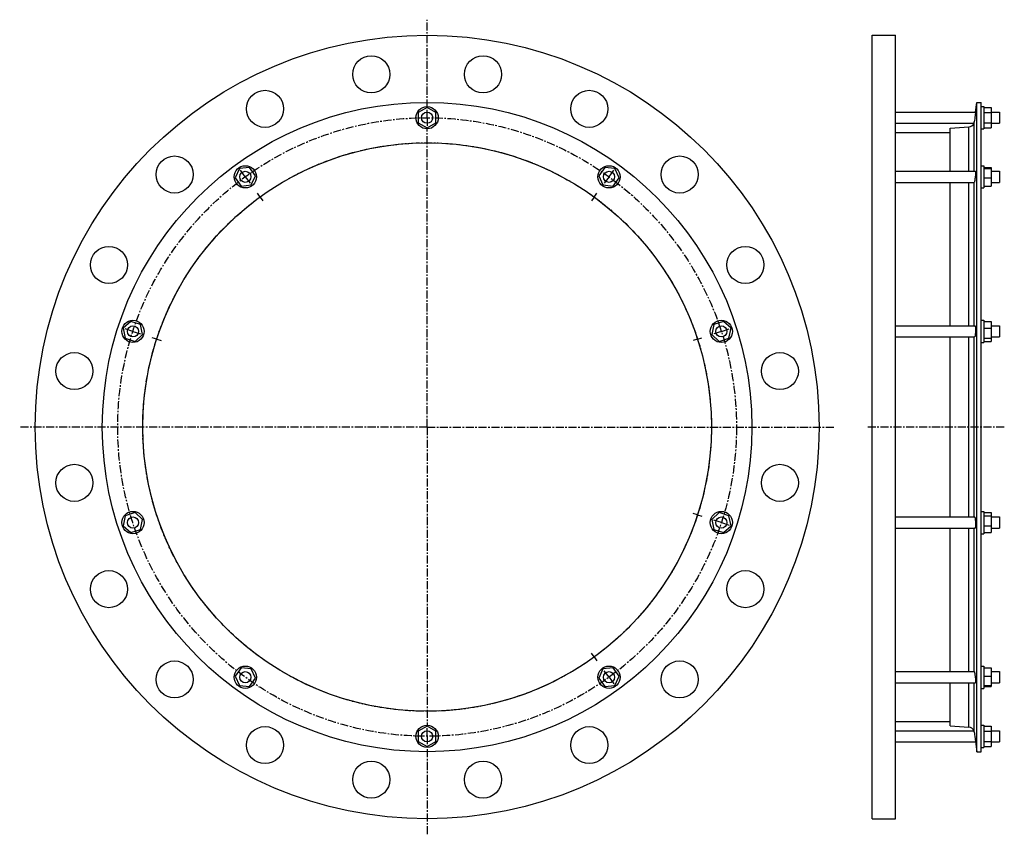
# Model space of a CAD drawing. Header units: millimetres. Extents: x -663 to 398, y -308 to 571.
import ezdxf

# ---------------------------------------------------------------- set-up
doc = ezdxf.new("R2010")
doc.units = ezdxf.units.MM
doc.header["$LTSCALE"] = 23.1
doc.linetypes.add('CENTER', pattern=[0.6, 0.375, -0.075, 0.075, -0.075])
doc.layers.get('0').update_dxf_attribs({"linetype": 'CONTINUOUS'})
doc.layers.add('AXES', color=7, linetype='CONTINUOUS')
doc.layers.add('ROUNDS', color=7, linetype='CONTINUOUS')

msp = doc.modelspace()

# ---------------------------------------------------------------- linework, layer by layer
at = {"color": 7, "linetype": 'Continuous'}
for p, q in [((255.7, -291.2), (255.7, 553.8)), ((255.7, 553.8), (280.7, 553.8)), ((280.7, -291.2), (280.7, 553.8)), ((368.4, -218.8), (368.4, 481.4)), ((368.4, 481.4), (373.1, 481.4)), ((373.1, -218.8), (373.1, 481.4)), ((-224.1, 475.8), (-233.6, 470.3)), ((-233.6, 470.3), (-233.6, 459.3)), ((-214.6, 470.3), (-224.1, 475.8)), ((-214.6, 459.3), (-214.6, 470.3)), ((373.1, 476.8), (376.1, 476.8)), ((376.1, 476.8), (376.1, 452.8)), ((376.1, 475.8), (384.1, 475.8)), ((376.1, 470.3), (384.1, 470.3)), ((384.1, 475.8), (384.1, 453.9)), ((-233.6, 459.3), (-224.1, 453.9)), ((-224.1, 453.9), (-214.6, 459.3)), ((376.1, 459.3), (384.1, 459.3)), ((280.7, 448.9), (339.8, 448.9)), ((339.8, 407.1), (339.8, 453.7)), ((373.1, 452.8), (376.1, 452.8)), ((376.1, 453.9), (384.1, 453.9)), ((-426.5, 410), (-431, 400)), ((-415.6, 411.2), (-426.5, 410)), ((-409.2, 402.3), (-415.6, 411.2)), ((-32.5, 411.2), (-38.9, 402.3)), ((-21.6, 410), (-32.5, 411.2)), ((-17.1, 400), (-21.6, 410)), ((373.1, 413.1), (376.1, 413.1)), ((376.1, 413.1), (376.1, 389.1)), ((376.1, 411.2), (384.1, 411.2)), ((376.1, 410), (384.1, 410)), ((384.1, 411.2), (384.1, 391.1)), ((-431, 400), (-424.5, 391.1)), ((-413.6, 392.3), (-409.2, 402.3)), ((-38.9, 402.3), (-34.5, 392.3)), ((-23.6, 391.1), (-17.1, 400)), ((339.8, 240.4), (339.8, 395.1)), ((376.1, 400), (384.1, 400)), ((-424.5, 391.1), (-413.6, 392.3)), ((-34.5, 392.3), (-23.6, 391.1)), ((373.1, 389.1), (376.1, 389.1)), ((376.1, 391.1), (384.1, 391.1)), ((-543.5, 245.1), (-551.7, 237.8)), ((-533.1, 241.7), (-543.5, 245.1)), ((95.4, 245.1), (85, 241.7)), ((103.6, 237.8), (95.4, 245.1)), ((373.1, 246.4), (376.1, 246.4)), ((376.1, 246.4), (376.1, 222.4)), ((376.1, 245.1), (384.1, 245.1)), ((384.1, 245.1), (384.1, 223.7)), ((-551.7, 237.8), (-549.4, 227)), ((-530.8, 231), (-533.1, 241.7)), ((85, 241.7), (82.7, 231)), ((101.3, 227), (103.6, 237.8)), ((376.1, 237.8), (384.1, 237.8)), ((-549.4, 227), (-538.9, 223.7)), ((-538.9, 223.7), (-530.8, 231)), ((82.7, 231), (90.8, 223.7)), ((90.8, 223.7), (101.3, 227)), ((339.8, 34.3), (339.8, 228.4)), ((376.1, 227), (384.1, 227)), ((376.1, 223.7), (384.1, 223.7)), ((373.1, 222.4), (376.1, 222.4)), ((-549.4, 35.6), (-551.7, 24.9)), ((-538.9, 39), (-549.4, 35.6)), ((-530.8, 31.7), (-538.9, 39)), ((90.8, 39), (82.7, 31.7)), ((101.3, 35.6), (90.8, 39)), ((103.6, 24.9), (101.3, 35.6)), ((373.1, 40.3), (376.1, 40.3)), ((376.1, 40.3), (376.1, 16.3)), ((376.1, 39), (384.1, 39)), ((376.1, 35.6), (384.1, 35.6)), ((384.1, 39), (384.1, 17.5)), ((-551.7, 24.9), (-543.5, 17.5)), ((-533.1, 20.9), (-530.8, 31.7)), ((82.7, 31.7), (85, 20.9)), ((95.4, 17.5), (103.6, 24.9)), ((339.8, -132.5), (339.8, 22.3)), ((376.1, 24.9), (384.1, 24.9)), ((-543.5, 17.5), (-533.1, 20.9)), ((85, 20.9), (95.4, 17.5)), ((373.1, 16.3), (376.1, 16.3)), ((376.1, 17.5), (384.1, 17.5)), ((373.1, -126.5), (376.1, -126.5)), ((376.1, -126.5), (376.1, -150.5)), ((-424.5, -128.5), (-431, -137.3)), ((-431, -137.3), (-426.5, -147.4)), ((-413.6, -129.6), (-424.5, -128.5)), ((-409.2, -139.6), (-413.6, -129.6)), ((-34.5, -129.6), (-38.9, -139.6)), ((-23.6, -128.5), (-34.5, -129.6)), ((-17.1, -137.3), (-23.6, -128.5)), ((-21.6, -147.4), (-17.1, -137.3)), ((376.1, -128.5), (384.1, -128.5)), ((376.1, -137.3), (384.1, -137.3)), ((384.1, -128.5), (384.1, -148.5)), ((-426.5, -147.4), (-415.6, -148.5)), ((-415.6, -148.5), (-409.2, -139.6)), ((-38.9, -139.6), (-32.5, -148.5)), ((-32.5, -148.5), (-21.6, -147.4)), ((339.8, -191.1), (339.8, -144.5)), ((376.1, -147.4), (384.1, -147.4)), ((376.1, -148.5), (384.1, -148.5)), ((373.1, -150.5), (376.1, -150.5)), ((280.7, -186.3), (339.8, -186.3)), ((373.1, -190.2), (376.1, -190.2)), ((376.1, -190.2), (376.1, -214.2)), ((-224.1, -191.2), (-233.6, -196.7)), ((-233.6, -196.7), (-233.6, -207.7)), ((-214.6, -196.7), (-224.1, -191.2)), ((-214.6, -207.7), (-214.6, -196.7)), ((376.1, -191.2), (384.1, -191.2)), ((376.1, -196.7), (384.1, -196.7)), ((384.1, -191.2), (384.1, -213.1)), ((-233.6, -207.7), (-224.1, -213.1)), ((-224.1, -213.1), (-214.6, -207.7)), ((376.1, -207.7), (384.1, -207.7)), ((368.4, -218.8), (373.1, -218.8)), ((373.1, -214.2), (376.1, -214.2)), ((376.1, -213.1), (384.1, -213.1)), ((255.7, -291.2), (280.7, -291.2))]:
    msp.add_line(p, q, dxfattribs=at)
for centre, radius in [((-224.1, 131.3), 422.5), ((-224.1, 131.3), 350.1), ((-224.1, 464.8), 12), ((-224.1, 131.3), 306.5), ((-420.1, 401.1), 12), ((-28, 401.1), 12), ((-541.2, 234.4), 12), ((93.1, 234.4), 12), ((-541.2, 28.3), 12), ((93.1, 28.3), 12), ((-420.1, -138.5), 12), ((-28, -138.5), 12), ((-224.1, -202.2), 12)]:
    msp.add_circle(centre, radius, dxfattribs=at)
at = {"layer": 'AXES', "color": 7, "linetype": 'CENTER'}
for p, q in [((-224.1, 475.8), (-224.1, 570.5)), ((-224.1, 464.8), (-224.1, 475.8)), ((-224.1, 464.8), (-224.1, 453.8)), ((-224.1, 131.3), (-224.1, 453.8)), ((-420.1, 401.1), (-426.5, 410)), ((-28, 401.1), (-21.6, 410)), ((-420.1, 401.1), (-413.6, 392.2)), ((-28, 401.1), (-34.5, 392.2)), ((-404.2, 379.3), (-407.1, 383.3)), ((-43.9, 379.3), (-41, 383.3)), ((-404.2, 379.3), (-401.3, 375.2)), ((-43.9, 379.3), (-46.8, 375.2)), ((-541.2, 234.4), (-551.7, 237.8)), ((-541.2, 234.4), (-530.8, 231)), ((93.1, 234.4), (82.7, 231)), ((93.1, 234.4), (103.6, 237.8)), ((-515.6, 226), (-520.3, 227.6)), ((-515.6, 226), (-510.8, 224.5)), ((67.4, 226), (62.7, 224.5)), ((67.4, 226), (72.2, 227.6)), ((-224.1, 131.3), (-663.3, 131.3)), ((-224.1, 131.3), (-224.1, -191.2)), ((-224.1, 131.3), (215.2, 131.3)), ((398.1, 131.3), (250.7, 131.3)), ((67.4, 36.6), (62.7, 38.2)), ((67.4, 36.6), (72.2, 35.1)), ((93.1, 28.3), (82.7, 31.7)), ((93.1, 28.3), (103.6, 24.9)), ((-43.9, -116.6), (-46.8, -112.6)), ((-43.9, -116.6), (-41, -120.7)), ((-28, -138.5), (-34.5, -129.6)), ((-28, -138.5), (-21.6, -147.4)), ((-224.1, -202.2), (-224.1, -191.2)), ((-224.1, -202.2), (-224.1, -307.9))]:
    msp.add_line(p, q, dxfattribs=at)
at = {"layer": 'AXES', "color": 7, "linetype": 'Continuous'}
for p, q in [((367.1, 470.8), (368.4, 481.4)), ((280.7, 470.8), (367.1, 470.8)), ((367.1, 470.8), (366.3, 464.8)), ((384.1, 470.8), (393.1, 470.8)), ((393.1, 470.8), (393.1, 458.8)), ((280.7, 458.8), (365.4, 458.8)), ((366.5, 466.2), (366.3, 464.8)), ((384.1, 458.8), (393.1, 458.8)), ((280.7, 407.1), (366.9, 407.1)), ((384.1, 407.1), (393.1, 407.1)), ((393.1, 407.1), (393.1, 395.1)), ((280.7, 395.1), (365.7, 395.1)), ((384.1, 395.1), (393.1, 395.1)), ((280.7, 240.4), (366.6, 240.4)), ((384.1, 240.4), (393.1, 240.4)), ((393.1, 240.4), (393.1, 228.4)), ((280.7, 228.4), (366.1, 228.4)), ((384.1, 228.4), (393.1, 228.4)), ((280.7, 34.3), (366.1, 34.3)), ((384.1, 34.3), (393.1, 34.3)), ((393.1, 34.3), (393.1, 22.3)), ((280.7, 22.3), (366.6, 22.3)), ((384.1, 22.3), (393.1, 22.3)), ((280.7, -132.5), (365.7, -132.5)), ((384.1, -132.5), (393.1, -132.5)), ((393.1, -132.5), (393.1, -144.5)), ((280.7, -144.5), (366.9, -144.5)), ((384.1, -144.5), (393.1, -144.5)), ((280.7, -196.2), (365.4, -196.2)), ((384.1, -196.2), (393.1, -196.2)), ((393.1, -196.2), (393.1, -208.2)), ((280.7, -208.2), (367.1, -208.2)), ((366.3, -202.2), (367.1, -208.2)), ((366.9, -206.4), (367, -207.3)), ((367, -207.3), (367, -207.8)), ((367, -207.8), (368.4, -218.8)), ((384.1, -208.2), (393.1, -208.2))]:
    msp.add_line(p, q, dxfattribs=at)
at = {"layer": 'AXES', "color": 9, "linetype": 'Continuous'}
for p, q in [((365.8, 407.1), (365.8, 460.5)), ((365.8, 240.4), (365.8, 395.2)), ((365.8, 34.3), (365.8, 228.4)), ((365.8, -132.5), (365.8, 22.3)), ((365.8, -197.9), (365.8, -144.5))]:
    msp.add_line(p, q, dxfattribs=at)
at = {"layer": 'AXES', "color": 7, "linetype": 'Continuous'}
for centre, radius in [((-284.3, 511.6), 20), ((-163.8, 511.6), 20), ((-398.8, 474.4), 20), ((-49.3, 474.4), 20), ((-224.1, 464.8), 6), ((-496.3, 403.6), 20), ((48.2, 403.6), 20), ((-420.1, 401.1), 6), ((-28, 401.1), 6), ((-567.1, 306.1), 20), ((119, 306.1), 20), ((-541.2, 234.4), 6), ((93.1, 234.4), 6), ((-604.3, 191.6), 20), ((156.2, 191.6), 20), ((-604.3, 71.1), 20), ((156.2, 71.1), 20), ((-541.2, 28.3), 6), ((93.1, 28.3), 6), ((-567.1, -43.5), 20), ((119, -43.5), 20), ((-496.3, -140.9), 20), ((48.2, -140.9), 20), ((-420.1, -138.5), 6), ((-28, -138.5), 6), ((-398.8, -211.7), 20), ((-224.1, -202.2), 6), ((-49.3, -211.7), 20), ((-284.3, -248.9), 20), ((-163.8, -248.9), 20)]:
    msp.add_circle(centre, radius, dxfattribs=at)
at = {"layer": 'AXES', "color": 7, "linetype": 'CENTER'}
for radius in [333.5, 306.5]:
    msp.add_circle((-224.1, 131.3), radius, dxfattribs=at)
at = {"layer": 'AXES', "color": 7, "linetype": 'Continuous'}
for centre, radius, start, end in [((359.5, 461.3), 6.36, 273.5595, 337.0562), ((359.7, 461.3), 6.15, 336.6835, 352.9899), ((359.5, -198.7), 6.36, 22.9438, 86.4405), ((359.7, -198.6), 6.15, 7.0101, 23.3165)]:
    msp.add_arc(centre, radius, start, end, dxfattribs=at)
for points, knots in [([(366.3, 464.8), (366.3, 464.4), (366.1, 463), (365.9, 461.5), (365.8, 460.5)], [0, 0, 0, 0, 0.276784, 1, 1, 1, 1]), ([(366.9, 407.1), (366.9, 407.1), (367, 407.1), (367, 407.1), (367, 407.1), (367, 407), (367, 406.9), (367, 406.8), (367, 406.6), (367.1, 406.4), (367.1, 406.2), (367.1, 405.7), (367.1, 405.2), (367, 404.5), (367, 403.6), (366.9, 402.3), (366.7, 400.7), (366.5, 399.1), (366.4, 398.1), (366.3, 397.6)], [0, 0, 0, 0, 0.003241, 0.005516, 0.008388, 0.016093, 0.026543, 0.039764, 0.055733, 0.074397, 0.095677, 0.145704, 0.204898, 0.272139, 0.346146, 0.5087, 0.680292, 0.84816, 1, 1, 1, 1]), ([(365.7, 395.1), (365.7, 395.1), (365.8, 395.1), (365.8, 395.2), (365.8, 395.2)], [0, 0, 0, 0, 0.461849, 1, 1, 1, 1]), ([(366.3, 397.6), (366.3, 397.3), (366.2, 396.9), (366.1, 396.3), (366.1, 396), (366, 395.7), (365.9, 395.5), (365.9, 395.3), (365.8, 395.2), (365.8, 395.2)], [0, 0, 0, 0, 0.366185, 0.5236, 0.661803, 0.779461, 0.875482, 0.949088, 1, 1, 1, 1]), ([(366.6, 240.4), (366.6, 240.4), (366.7, 240.3), (366.7, 240.2), (366.8, 240.1), (366.8, 240), (366.8, 239.8), (366.9, 239.5), (366.9, 239.3), (367, 238.8), (367, 238.2), (367.1, 236.9), (367.1, 235.3), (367, 233.6), (366.9, 232.2), (366.8, 231.3), (366.7, 230.4), (366.6, 229.7), (366.5, 229.1), (366.4, 228.8), (366.3, 228.7)], [0, 0, 0, 0, 0.012624, 0.017603, 0.023423, 0.037658, 0.055388, 0.076556, 0.101048, 0.128708, 0.192728, 0.266738, 0.435395, 0.613834, 0.699789, 0.780002, 0.852054, 0.913822, 0.963558, 1, 1, 1, 1]), ([(366.3, 228.7), (366.3, 228.6), (366.3, 228.6), (366.2, 228.4), (366.2, 228.4), (366.1, 228.4)], [0, 0, 0, 0, 0.366434, 0.649391, 1, 1, 1, 1]), ([(366.1, 34.3), (366.2, 34.3), (366.2, 34.2), (366.3, 34.1), (366.3, 34), (366.3, 34)], [0, 0, 0, 0, 0.350609, 0.633566, 1, 1, 1, 1]), ([(366.3, 34), (366.4, 33.8), (366.5, 33.5), (366.6, 32.9), (366.7, 32.2), (366.8, 31.4), (366.9, 30.4), (367, 29.1), (367.1, 27.4), (367.1, 25.7), (367, 24.5), (367, 23.8), (366.9, 23.4), (366.9, 23.1), (366.8, 22.9), (366.8, 22.6), (366.8, 22.5), (366.7, 22.4), (366.7, 22.3), (366.6, 22.3), (366.6, 22.3)], [0, 0, 0, 0, 0.036442, 0.086178, 0.147946, 0.219998, 0.300212, 0.386166, 0.564606, 0.733263, 0.807273, 0.871292, 0.898952, 0.923444, 0.944613, 0.962342, 0.976578, 0.982397, 0.987376, 1, 1, 1, 1]), ([(365.8, -132.5), (365.8, -132.5), (365.8, -132.5), (365.7, -132.5), (365.7, -132.5)], [0, 0, 0, 0, 0.538151, 1, 1, 1, 1]), ([(365.8, -132.5), (365.8, -132.6), (365.9, -132.7), (365.9, -132.8), (366, -133.1), (366.1, -133.4), (366.1, -133.7), (366.2, -134.2), (366.3, -134.7), (366.3, -135)], [0, 0, 0, 0, 0.050912, 0.124518, 0.220539, 0.338196, 0.4764, 0.633815, 1, 1, 1, 1]), ([(366.3, -135), (366.4, -135.4), (366.5, -136.4), (366.7, -138), (366.9, -139.6), (367, -140.9), (367, -141.9), (367.1, -142.5), (367.1, -143.1), (367.1, -143.5), (367.1, -143.8), (367, -144), (367, -144.1), (367, -144.2), (367, -144.3), (367, -144.4), (367, -144.4), (367, -144.5), (366.9, -144.5), (366.9, -144.5)], [0, 0, 0, 0, 0.15184, 0.319708, 0.4913, 0.653855, 0.727862, 0.795103, 0.854296, 0.904323, 0.925604, 0.944267, 0.960236, 0.973458, 0.983907, 0.991613, 0.994484, 0.996759, 1, 1, 1, 1]), ([(365.8, -197.9), (365.8, -198.2), (366, -199.6), (366.2, -201), (366.3, -202.2)], [0, 0, 0, 0, 0.213022, 1, 1, 1, 1])]:
    msp.add_open_spline(points, degree=3, knots=knots, dxfattribs=at)
at = {"layer": 'ROUNDS', "color": 7, "linetype": 'Continuous'}
for p, q in [((339.8, 453.7), (359.9, 455)), ((339.8, -191.1), (359.9, -192.3))]:
    msp.add_line(p, q, dxfattribs=at)
at = {"layer": 'ROUNDS', "color": 9, "linetype": 'Continuous'}
for p, q in [((359.9, 407.1), (359.9, 455)), ((359.9, 240.4), (359.9, 395.1)), ((359.9, 34.3), (359.9, 228.4)), ((359.9, -132.5), (359.9, 22.3)), ((359.9, -192.3), (359.9, -144.5))]:
    msp.add_line(p, q, dxfattribs=at)

doc.saveas('drawing.dxf')
